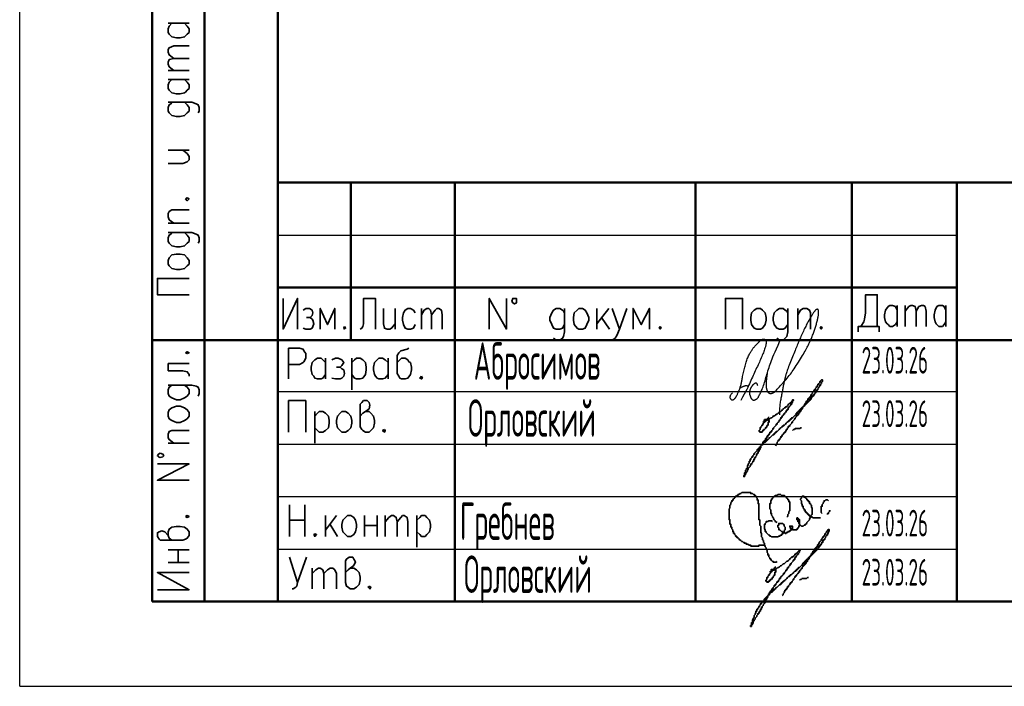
# Model space of a CAD drawing. Header units: millimetres. Extents: x -2 to 1280, y -3 to 601.
# Tile 2 of 9: x -2 to 90, y 304 to 366. Entities that reach past the tile are written whole.
import ezdxf

# ---------------------------------------------------------------- set-up
doc = ezdxf.new("R2010")
doc.units = ezdxf.units.MM
doc.layers.add('Основная', color=1, linetype='Continuous', lineweight=50)
doc.styles.add('simplex.shx', font='simplex.shx', dxfattribs={"width": 0.9, "height": 2})

# ---------------------------------------------------------------- blocks, each defined once
blk = doc.blocks.new('абросимов')
at = {"color": 162, "lineweight": 25}
for points in [[(-760.731, -527.911), (-760.766, -528.141), (-760.793, -528.326), (-760.813, -528.472), (-760.827, -528.586), (-760.836, -528.673), (-760.841, -528.74), (-760.844, -528.794), (-760.845, -528.842), (-760.845, -528.887), (-760.845, -528.933), (-760.844, -528.977), (-760.843, -529.021), (-760.84, -529.064), (-760.838, -529.105), (-760.835, -529.146), (-760.83, -529.184), (-760.826, -529.222), (-760.82, -529.257), (-760.814, -529.292), (-760.807, -529.325), (-760.799, -529.357), (-760.791, -529.388), (-760.781, -529.418), (-760.771, -529.448), (-760.76, -529.477), (-760.748, -529.505), (-760.736, -529.532), (-760.722, -529.558), (-760.709, -529.584), (-760.694, -529.607), (-760.679, -529.63), (-760.664, -529.65), (-760.648, -529.669), (-760.631, -529.686), (-760.615, -529.702), (-760.598, -529.715), (-760.58, -529.727), (-760.563, -529.738), (-760.545, -529.747), (-760.527, -529.755), (-760.509, -529.761), (-760.491, -529.766), (-760.472, -529.769), (-760.453, -529.772), (-760.433, -529.772), (-760.411, -529.772), (-760.389, -529.77), (-760.365, -529.767), (-760.34, -529.763), (-760.314, -529.757), (-760.286, -529.751), (-760.258, -529.742), (-760.23, -529.733), (-760.202, -529.722), (-760.175, -529.71), (-760.148, -529.697), (-760.122, -529.682), (-760.095, -529.664), (-760.064, -529.641), (-760.029, -529.61), (-759.986, -529.57), (-759.934, -529.518), (-759.87, -529.453), (-759.793, -529.373), (-759.701, -529.276), (-759.596, -529.165), (-759.482, -529.042), (-759.361, -528.91), (-759.237, -528.773), (-759.112, -528.633), (-758.99, -528.493), (-758.873, -528.355), (-758.764, -528.223), (-758.662, -528.096), (-758.566, -527.97), (-758.473, -527.845), (-758.383, -527.72), (-758.294, -527.591), (-758.204, -527.458), (-758.112, -527.318), (-758.016, -527.171), (-757.917, -527.018), (-757.817, -526.861), (-757.717, -526.702), (-757.618, -526.543), (-757.522, -526.385), (-757.43, -526.232), (-757.342, -526.084), (-757.261, -525.944), (-757.186, -525.811), (-757.116, -525.685), (-757.051, -525.564), (-756.99, -525.448), (-756.933, -525.336), (-756.879, -525.228), (-756.827, -525.123), (-756.778, -525.02), (-756.731, -524.918), (-756.685, -524.819), (-756.641, -524.72), (-756.599, -524.623), (-756.558, -524.526), (-756.519, -524.43), (-756.481, -524.334), (-756.444, -524.238), (-756.409, -524.142), (-756.374, -524.047), (-756.34, -523.951), (-756.307, -523.856), (-756.276, -523.76), (-756.245, -523.665), (-756.214, -523.57), (-756.185, -523.476), (-756.156, -523.382), (-756.129, -523.289), (-756.103, -523.197), (-756.078, -523.106), (-756.055, -523.018), (-756.033, -522.931), (-756.013, -522.846), (-755.996, -522.764), (-755.98, -522.684), (-755.966, -522.608), (-755.954, -522.535), (-755.945, -522.466), (-755.937, -522.4), (-755.93, -522.339), (-755.926, -522.283), (-755.923, -522.232), (-755.922, -522.185), (-755.923, -522.144), (-755.924, -522.106), (-755.927, -522.073), (-755.93, -522.044), (-755.934, -522.018), (-755.938, -521.997), (-755.943, -521.979), (-755.948, -521.964), (-755.954, -521.952), (-755.959, -521.942), (-755.965, -521.934), (-755.971, -521.928), (-755.977, -521.923), (-755.983, -521.919), (-755.989, -521.916), (-755.996, -521.913), (-756.003, -521.91), (-756.009, -521.908), (-756.016, -521.906), (-756.023, -521.904), (-756.031, -521.903), (-756.038, -521.902), (-756.046, -521.901), (-756.054, -521.901), (-756.062, -521.901), (-756.07, -521.902), (-756.079, -521.903), (-756.087, -521.904), (-756.096, -521.906), (-756.105, -521.908), (-756.114, -521.911), (-756.123, -521.914), (-756.132, -521.917), (-756.141, -521.922), (-756.15, -521.926), (-756.16, -521.932), (-756.169, -521.938), (-756.178, -521.945), (-756.187, -521.952), (-756.197, -521.961), (-756.207, -521.971), (-756.218, -521.984), (-756.231, -521.999), (-756.246, -522.017), (-756.262, -522.039), (-756.281, -522.066), (-756.303, -522.096), (-756.327, -522.132), (-756.354, -522.171), (-756.383, -522.214), (-756.415, -522.26), (-756.447, -522.31), (-756.482, -522.363), (-756.518, -522.419), (-756.555, -522.477), (-756.593, -522.537), (-756.632, -522.6), (-756.673, -522.666), (-756.714, -522.735), (-756.756, -522.806), (-756.799, -522.881), (-756.843, -522.958), (-756.888, -523.038), (-756.933, -523.122), (-756.98, -523.21), (-757.028, -523.301), (-757.077, -523.396), (-757.127, -523.496), (-757.18, -523.601), (-757.234, -523.71), (-757.289, -523.825), (-757.346, -523.943), (-757.404, -524.065), (-757.462, -524.188), (-757.519, -524.312), (-757.575, -524.436), (-757.63, -524.558), (-757.682, -524.678), (-757.731, -524.795), (-757.779, -524.91), (-757.825, -525.023), (-757.871, -525.137), (-757.918, -525.253), (-757.965, -525.372), (-758.015, -525.496), (-758.069, -525.625), (-758.125, -525.762), (-758.185, -525.904), (-758.247, -526.051), (-758.31, -526.202), (-758.375, -526.356), (-758.438, -526.51), (-758.501, -526.665), (-758.562, -526.818), (-758.62, -526.969), (-758.675, -527.117), (-758.727, -527.259), (-758.775, -527.395), (-758.819, -527.522), (-758.859, -527.641), (-758.895, -527.749), (-758.927, -527.844), (-758.953, -527.927), (-758.975, -527.999), (-758.994, -528.063), (-759.011, -528.121), (-759.026, -528.178), (-759.04, -528.234), (-759.054, -528.294), (-759.069, -528.36), (-759.086, -528.433), (-759.103, -528.514), (-759.122, -528.601), (-759.142, -528.692), (-759.162, -528.787), (-759.183, -528.883), (-759.203, -528.979), (-759.223, -529.074), (-759.242, -529.167), (-759.26, -529.258), (-759.279, -529.348), (-759.297, -529.439), (-759.315, -529.529), (-759.333, -529.621), (-759.351, -529.715), (-759.37, -529.812), (-759.389, -529.912), (-759.409, -530.016), (-759.429, -530.121), (-759.449, -530.228), (-759.469, -530.337), (-759.488, -530.445), (-759.506, -530.554), (-759.523, -530.661), (-759.538, -530.768), (-759.552, -530.876), (-759.565, -530.991), (-759.575, -531.115), (-759.584, -531.252), (-759.59, -531.406), (-759.594, -531.581), (-759.595, -531.781)], [(-763.986, -529.708), (-764.049, -529.782), (-764.1, -529.844), (-764.138, -529.895), (-764.166, -529.937), (-764.187, -529.972), (-764.2, -530), (-764.209, -530.024), (-764.215, -530.045), (-764.22, -530.065), (-764.223, -530.084), (-764.225, -530.101), (-764.226, -530.118), (-764.226, -530.134), (-764.225, -530.149), (-764.223, -530.164), (-764.22, -530.178), (-764.216, -530.192), (-764.211, -530.206), (-764.206, -530.22), (-764.199, -530.234), (-764.192, -530.247), (-764.184, -530.26), (-764.174, -530.273), (-764.164, -530.286), (-764.152, -530.299), (-764.14, -530.311), (-764.126, -530.323), (-764.112, -530.333), (-764.098, -530.344), (-764.083, -530.353), (-764.067, -530.361), (-764.051, -530.367), (-764.035, -530.372), (-764.018, -530.376), (-764.002, -530.378), (-763.985, -530.378), (-763.967, -530.376), (-763.949, -530.372), (-763.931, -530.366), (-763.911, -530.358), (-763.892, -530.348), (-763.872, -530.335), (-763.851, -530.321), (-763.83, -530.305), (-763.81, -530.287), (-763.789, -530.268), (-763.769, -530.248), (-763.749, -530.228), (-763.73, -530.206), (-763.711, -530.184), (-763.693, -530.16), (-763.674, -530.133), (-763.656, -530.105), (-763.637, -530.074), (-763.617, -530.039), (-763.596, -530), (-763.575, -529.958), (-763.552, -529.911), (-763.528, -529.86), (-763.504, -529.806), (-763.478, -529.748), (-763.451, -529.686), (-763.424, -529.621), (-763.396, -529.553), (-763.367, -529.481), (-763.337, -529.407), (-763.308, -529.331), (-763.279, -529.253), (-763.252, -529.175), (-763.225, -529.096), (-763.201, -529.018), (-763.18, -528.94), (-763.161, -528.864), (-763.144, -528.788), (-763.129, -528.712), (-763.115, -528.633), (-763.101, -528.551), (-763.086, -528.465), (-763.071, -528.374), (-763.053, -528.277), (-763.034, -528.172), (-763.012, -528.06), (-762.987, -527.944), (-762.961, -527.824), (-762.933, -527.701), (-762.904, -527.577), (-762.873, -527.452), (-762.842, -527.329), (-762.809, -527.208), (-762.776, -527.089), (-762.742, -526.973), (-762.706, -526.861), (-762.67, -526.751), (-762.633, -526.645), (-762.595, -526.543), (-762.556, -526.445), (-762.516, -526.35), (-762.475, -526.261), (-762.433, -526.175), (-762.391, -526.093), (-762.35, -526.016), (-762.308, -525.942), (-762.267, -525.872), (-762.227, -525.807), (-762.187, -525.745), (-762.149, -525.687), (-762.111, -525.632), (-762.074, -525.581), (-762.038, -525.532), (-762.002, -525.486), (-761.967, -525.442), (-761.933, -525.4), (-761.898, -525.36), (-761.864, -525.321), (-761.831, -525.284), (-761.798, -525.248), (-761.765, -525.213), (-761.733, -525.179), (-761.701, -525.147), (-761.67, -525.115), (-761.64, -525.084), (-761.61, -525.054), (-761.581, -525.025), (-761.552, -524.996), (-761.524, -524.969), (-761.497, -524.943), (-761.471, -524.918), (-761.446, -524.894), (-761.422, -524.872), (-761.398, -524.851), (-761.375, -524.831), (-761.352, -524.812), (-761.33, -524.795), (-761.308, -524.779), (-761.286, -524.764), (-761.265, -524.751), (-761.243, -524.738), (-761.221, -524.727), (-761.199, -524.717), (-761.177, -524.708), (-761.156, -524.701), (-761.135, -524.694), (-761.115, -524.69), (-761.096, -524.686), (-761.077, -524.684), (-761.059, -524.683), (-761.043, -524.683), (-761.026, -524.684), (-761.011, -524.686), (-760.996, -524.689), (-760.982, -524.694), (-760.968, -524.699), (-760.954, -524.704), (-760.941, -524.711), (-760.929, -524.718), (-760.918, -524.726), (-760.907, -524.735), (-760.897, -524.744), (-760.887, -524.755), (-760.879, -524.766), (-760.872, -524.779), (-760.866, -524.792), (-760.86, -524.806), (-760.856, -524.822), (-760.852, -524.838), (-760.848, -524.856), (-760.845, -524.875), (-760.843, -524.896), (-760.841, -524.918), (-760.839, -524.941), (-760.838, -524.967), (-760.837, -524.993), (-760.837, -525.022), (-760.838, -525.052), (-760.84, -525.084), (-760.843, -525.118), (-760.847, -525.154), (-760.853, -525.193), (-760.861, -525.236), (-760.872, -525.285), (-760.885, -525.339), (-760.902, -525.401), (-760.923, -525.471), (-760.949, -525.551), (-760.979, -525.64), (-761.014, -525.739), (-761.053, -525.846), (-761.095, -525.96), (-761.141, -526.079), (-761.19, -526.202), (-761.242, -526.328), (-761.296, -526.456), (-761.352, -526.585), (-761.41, -526.714), (-761.469, -526.845), (-761.53, -526.976), (-761.592, -527.109), (-761.656, -527.244), (-761.72, -527.382), (-761.785, -527.521), (-761.852, -527.663), (-761.918, -527.808), (-761.986, -527.955), (-762.054, -528.104), (-762.122, -528.255), (-762.191, -528.408), (-762.26, -528.562), (-762.33, -528.718), (-762.401, -528.876), (-762.475, -529.04), (-762.557, -529.215), (-762.651, -529.406), (-762.759, -529.618), (-762.885, -529.855), (-763.034, -530.124), (-763.208, -530.427)], [(-761.614, -529.045), (-761.63, -528.99), (-761.645, -528.945), (-761.659, -528.91), (-761.673, -528.883), (-761.686, -528.863), (-761.698, -528.848), (-761.71, -528.838), (-761.721, -528.83), (-761.732, -528.824), (-761.742, -528.82), (-761.752, -528.816), (-761.763, -528.814), (-761.773, -528.812), (-761.784, -528.812), (-761.795, -528.812), (-761.806, -528.814), (-761.818, -528.815), (-761.83, -528.818), (-761.844, -528.821), (-761.858, -528.825), (-761.873, -528.831), (-761.889, -528.838), (-761.907, -528.847), (-761.925, -528.857), (-761.945, -528.869), (-761.965, -528.883), (-761.987, -528.898), (-762.009, -528.915), (-762.031, -528.933), (-762.053, -528.952), (-762.074, -528.972), (-762.095, -528.993), (-762.115, -529.015), (-762.134, -529.037), (-762.152, -529.06), (-762.17, -529.084), (-762.186, -529.108), (-762.202, -529.132), (-762.217, -529.157), (-762.231, -529.182), (-762.245, -529.207), (-762.258, -529.233), (-762.27, -529.258), (-762.282, -529.284), (-762.294, -529.311), (-762.305, -529.337), (-762.315, -529.364), (-762.326, -529.391), (-762.336, -529.419), (-762.346, -529.447), (-762.355, -529.475), (-762.364, -529.503), (-762.372, -529.531), (-762.379, -529.559), (-762.385, -529.586), (-762.39, -529.613), (-762.394, -529.64), (-762.397, -529.666), (-762.399, -529.693), (-762.399, -529.718), (-762.399, -529.744), (-762.397, -529.77), (-762.394, -529.796), (-762.389, -529.822), (-762.383, -529.848), (-762.376, -529.874), (-762.369, -529.901), (-762.36, -529.927), (-762.351, -529.954), (-762.342, -529.98), (-762.332, -530.006), (-762.322, -530.032), (-762.312, -530.058), (-762.303, -530.084), (-762.293, -530.109), (-762.283, -530.133), (-762.273, -530.156), (-762.263, -530.178), (-762.253, -530.198), (-762.243, -530.217), (-762.232, -530.234), (-762.221, -530.25), (-762.209, -530.265), (-762.197, -530.278), (-762.185, -530.291), (-762.173, -530.302), (-762.161, -530.314), (-762.148, -530.325), (-762.136, -530.336), (-762.123, -530.347), (-762.11, -530.358), (-762.097, -530.367), (-762.083, -530.376), (-762.069, -530.384), (-762.055, -530.391), (-762.04, -530.396), (-762.025, -530.399), (-762.009, -530.401), (-761.993, -530.4), (-761.975, -530.398), (-761.956, -530.394), (-761.935, -530.388), (-761.912, -530.381), (-761.888, -530.371), (-761.861, -530.359), (-761.833, -530.346), (-761.804, -530.331), (-761.775, -530.316), (-761.746, -530.299), (-761.719, -530.283), (-761.693, -530.266), (-761.669, -530.249), (-761.649, -530.233), (-761.631, -530.216), (-761.613, -530.197), (-761.596, -530.174), (-761.578, -530.146), (-761.558, -530.111), (-761.535, -530.069), (-761.508, -530.018), (-761.476, -529.956), (-761.44, -529.883), (-761.401, -529.802), (-761.358, -529.711), (-761.313, -529.613), (-761.267, -529.506), (-761.219, -529.392), (-761.172, -529.272), (-761.125, -529.146), (-761.078, -529.015), (-761.031, -528.878), (-760.985, -528.737), (-760.939, -528.593), (-760.893, -528.445), (-760.847, -528.294), (-760.801, -528.14), (-760.755, -527.985), (-760.709, -527.829), (-760.662, -527.67), (-760.613, -527.511), (-760.563, -527.351), (-760.511, -527.189), (-760.456, -527.028), (-760.399, -526.866), (-760.338, -526.702), (-760.27, -526.53), (-760.193, -526.34), (-760.102, -526.126), (-759.995, -525.877), (-759.868, -525.586), (-759.717, -525.245), (-759.54, -524.845)], [(-763.276, -529.255), (-763.222, -529.229), (-763.173, -529.206), (-763.131, -529.186), (-763.093, -529.168), (-763.06, -529.153), (-763.031, -529.139), (-763.005, -529.127), (-762.981, -529.116), (-762.958, -529.107), (-762.938, -529.098), (-762.918, -529.09), (-762.9, -529.082), (-762.883, -529.076), (-762.866, -529.07), (-762.85, -529.064), (-762.834, -529.059), (-762.818, -529.054), (-762.803, -529.05), (-762.787, -529.046), (-762.772, -529.043), (-762.756, -529.04), (-762.74, -529.038), (-762.724, -529.036), (-762.708, -529.035), (-762.692, -529.035), (-762.674, -529.037), (-762.654, -529.039), (-762.632, -529.044), (-762.606, -529.052), (-762.576, -529.062), (-762.54, -529.076), (-762.498, -529.094)]]:
    blk.add_lwpolyline(points, dxfattribs=at)
blk = doc.blocks.new('гребнев')
at = {"color": 7, "lineweight": 35, "flags": 128}
for points in [[(980.671, 131.227), (980.587, 131.142), (980.502, 131.142), (980.417, 131.142), (980.333, 131.142), (980.333, 131.227), (980.248, 131.227), (980.163, 131.312), (980.079, 131.396), (980.079, 131.481), (979.994, 131.481), (979.994, 131.566), (979.909, 131.65), (979.909, 131.735), (979.909, 131.82), (979.825, 131.82), (979.825, 131.904), (979.825, 131.989), (979.74, 132.074), (979.74, 132.158), (979.74, 132.243), (979.655, 132.328), (979.655, 132.412), (979.655, 132.497), (979.571, 132.582), (979.571, 132.666), (979.486, 132.751), (979.486, 132.836), (979.486, 132.92), (979.401, 133.005), (979.401, 133.09), (979.401, 133.174), (979.317, 133.259), (979.317, 133.344), (979.317, 133.428), (979.232, 133.513), (979.232, 133.598), (979.232, 133.682), (979.232, 133.767), (979.232, 133.852), (979.147, 133.936), (979.147, 134.021), (979.147, 134.106), (979.147, 134.19), (979.147, 134.275), (979.147, 134.36), (979.147, 134.444), (979.147, 134.529), (979.063, 134.614), (979.063, 134.698), (979.063, 134.783), (979.063, 134.868), (979.063, 134.952), (979.063, 135.037), (979.063, 135.122), (978.978, 135.122), (978.978, 135.206), (978.978, 135.291), (978.978, 135.376), (978.978, 135.46), (978.978, 135.545), (978.978, 135.63), (978.978, 135.714), (978.978, 135.799), (978.978, 135.884), (978.978, 135.968), (978.978, 136.053), (978.978, 136.138), (978.978, 136.222), (978.978, 136.307), (978.978, 136.392), (978.978, 136.476), (978.978, 136.561), (978.978, 136.646), (978.893, 136.646), (978.893, 136.73), (978.893, 136.815), (978.893, 136.9), (978.893, 136.984), (978.809, 136.984), (978.809, 137.069), (978.809, 137.154), (978.724, 137.238), (978.724, 137.323), (978.639, 137.323), (978.639, 137.408), (978.555, 137.408), (978.555, 137.492), (978.47, 137.492), (978.385, 137.577), (978.301, 137.577), (978.216, 137.577), (978.216, 137.662), (978.131, 137.662), (978.047, 137.662), (977.962, 137.662), (977.877, 137.662), (977.793, 137.662), (977.708, 137.662), (977.623, 137.662), (977.539, 137.662), (977.454, 137.662), (977.369, 137.662), (977.285, 137.577), (977.2, 137.577), (977.115, 137.492), (977.031, 137.492), (977.031, 137.408), (976.946, 137.408), (976.861, 137.323), (976.777, 137.323), (976.777, 137.238), (976.692, 137.154), (976.607, 137.069), (976.523, 136.984), (976.523, 136.9), (976.438, 136.9), (976.438, 136.815), (976.353, 136.73), (976.353, 136.646), (976.353, 136.561), (976.269, 136.476), (976.269, 136.392), (976.269, 136.307), (976.269, 136.222), (976.184, 136.138), (976.184, 136.053), (976.184, 135.968), (976.184, 135.884), (976.184, 135.799), (976.184, 135.714), (976.184, 135.63), (976.184, 135.545), (976.184, 135.46), (976.184, 135.376), (976.184, 135.291), (976.184, 135.206), (976.184, 135.122), (976.269, 135.122), (976.269, 135.037), (976.269, 134.952), (976.269, 134.868), (976.269, 134.783), (976.269, 134.698), (976.353, 134.698), (976.353, 134.614), (976.353, 134.529), (976.353, 134.444), (976.438, 134.444), (976.438, 134.36)], [(981.603, 135.376), (981.687, 135.46), (981.687, 135.63), (981.772, 135.714), (981.772, 135.799), (981.772, 135.884), (981.857, 135.968), (981.857, 136.053), (981.857, 136.138), (981.857, 136.222), (981.857, 136.307), (981.857, 136.392), (981.857, 136.476), (981.857, 136.561), (981.857, 136.646), (981.857, 136.73), (981.857, 136.815), (981.772, 136.815), (981.772, 136.9), (981.772, 136.984), (981.687, 136.984), (981.687, 137.069), (981.603, 137.154), (981.518, 137.238), (981.433, 137.323), (981.349, 137.323), (981.349, 137.408), (981.264, 137.408), (981.179, 137.408), (981.095, 137.408), (981.01, 137.492), (980.925, 137.492), (980.841, 137.492), (980.756, 137.492), (980.671, 137.408), (980.587, 137.408), (980.502, 137.408), (980.502, 137.323), (980.417, 137.323), (980.333, 137.238), (980.248, 137.154), (980.248, 137.069), (980.163, 137.069), (980.163, 136.984), (980.079, 136.9), (980.079, 136.815), (980.079, 136.73), (980.079, 136.646), (979.994, 136.646), (979.994, 136.561), (979.994, 136.476), (979.994, 136.392), (979.994, 136.307), (979.994, 136.222), (979.994, 136.138), (980.079, 136.053), (980.079, 135.968), (980.079, 135.884), (980.079, 135.799), (980.079, 135.714), (980.163, 135.714), (980.163, 135.63), (980.163, 135.545), (980.248, 135.46), (980.248, 135.376), (980.333, 135.291), (980.333, 135.206), (980.417, 135.122), (980.502, 135.037), (980.502, 134.952), (980.671, 134.868)], [(983.889, 135.63), (983.973, 135.63), (983.973, 135.714), (983.973, 135.799), (983.973, 135.884), (983.973, 135.968), (983.973, 136.053), (983.973, 136.138), (983.973, 136.222), (983.889, 136.307), (983.889, 136.392), (983.889, 136.476), (983.804, 136.561), (983.804, 136.646), (983.719, 136.646), (983.719, 136.73), (983.719, 136.815), (983.635, 136.815), (983.635, 136.9), (983.55, 136.9), (983.55, 136.984), (983.465, 136.984), (983.465, 137.069), (983.381, 137.154), (983.296, 137.238), (983.211, 137.238), (983.211, 137.323), (983.127, 137.323), (983.042, 137.323), (982.957, 137.238), (982.957, 137.154), (982.873, 137.069), (982.873, 136.984), (982.957, 136.9), (982.957, 136.815), (982.957, 136.73), (982.957, 136.646), (983.042, 136.561), (983.042, 136.476), (983.042, 136.392), (983.127, 136.392), (983.127, 136.307), (983.127, 136.222), (983.211, 136.138), (983.211, 136.053), (983.296, 136.053), (983.296, 135.968), (983.296, 135.884), (983.381, 135.884), (983.381, 135.799), (983.465, 135.799), (983.465, 135.714), (983.55, 135.714), (983.55, 135.63), (983.635, 135.63), (983.635, 135.545), (983.719, 135.545), (983.719, 135.46), (983.804, 135.46), (983.889, 135.46), (983.889, 135.376), (983.973, 135.376), (984.058, 135.291), (984.143, 135.291), (984.227, 135.291), (984.312, 135.291), (984.397, 135.291), (984.481, 135.291), (984.566, 135.291), (984.735, 135.291)], [(985.497, 136.9), (985.413, 136.984), (985.328, 136.984), (985.243, 136.984), (985.159, 136.9), (985.074, 136.9), (985.074, 136.815), (984.989, 136.73), (984.989, 136.646), (984.905, 136.561), (984.905, 136.476), (984.905, 136.392), (984.82, 136.392), (984.82, 136.307), (984.82, 136.222), (984.82, 136.138), (984.82, 136.053), (984.82, 135.968), (984.82, 135.799), (984.905, 135.714)], [(980.248, 134.952), (980.163, 135.037), (979.994, 135.037), (979.909, 135.037), (979.825, 134.952), (979.74, 134.952), (979.655, 134.952), (979.655, 134.868), (979.571, 134.783), (979.571, 134.698), (979.486, 134.698), (979.486, 134.614), (979.486, 134.529), (979.486, 134.444), (979.486, 134.36), (979.486, 134.275), (979.571, 134.19), (979.571, 134.106), (979.571, 134.021), (979.655, 134.021), (979.655, 133.936), (979.74, 133.852), (979.825, 133.767), (979.909, 133.682), (979.994, 133.682), (979.994, 133.598), (980.079, 133.598), (980.163, 133.513), (980.248, 133.513), (980.333, 133.513), (980.417, 133.513), (980.502, 133.513), (980.587, 133.513), (980.671, 133.513), (980.756, 133.513), (980.841, 133.598), (980.925, 133.598), (981.01, 133.682), (981.095, 133.682), (981.095, 133.767), (981.179, 133.767), (981.179, 133.852), (981.264, 133.852), (981.264, 133.936), (981.349, 133.936), (981.349, 134.021), (981.349, 134.106), (981.433, 134.19), (981.433, 134.275), (981.433, 134.36), (981.433, 134.444), (981.349, 134.529), (981.349, 134.614), (981.264, 134.698), (981.179, 134.783), (981.095, 134.783), (981.01, 134.783), (980.925, 134.783), (980.841, 134.783), (980.841, 134.698), (980.841, 134.614), (980.756, 134.614), (980.756, 134.529), (980.756, 134.444), (980.841, 134.36), (980.841, 134.275), (980.841, 134.19), (980.925, 134.19), (981.01, 134.106), (981.095, 134.021), (981.179, 134.021), (981.179, 133.936), (981.264, 133.936), (981.349, 133.936), (981.433, 133.852), (981.518, 133.852), (981.518, 133.936), (981.603, 133.936), (981.687, 133.936), (981.687, 134.021), (981.772, 134.021), (981.857, 134.021), (981.857, 134.106), (981.941, 134.106), (982.026, 134.19), (982.111, 134.275), (982.111, 134.36), (982.111, 134.444), (982.111, 134.529), (982.026, 134.529), (981.941, 134.529), (981.857, 134.529), (981.857, 134.444), (981.941, 134.444), (981.941, 134.36), (981.941, 134.275), (982.026, 134.275), (982.111, 134.275), (982.111, 134.19), (982.195, 134.19), (982.28, 134.19), (982.365, 134.19), (982.449, 134.19), (982.534, 134.19), (982.534, 134.275), (982.619, 134.275), (982.619, 134.36), (982.703, 134.444), (982.703, 134.529), (982.788, 134.529), (982.788, 134.614), (982.788, 134.698), (982.788, 134.783), (982.788, 134.868), (982.788, 134.952), (982.788, 135.037), (982.788, 135.122), (982.703, 135.122), (982.703, 135.206), (982.619, 135.206), (982.619, 135.291), (982.534, 135.291), (982.534, 135.206), (982.534, 135.122), (982.619, 135.122), (982.619, 135.037), (982.619, 134.952), (982.703, 134.868), (982.703, 134.783), (982.788, 134.698), (982.788, 134.614), (982.873, 134.614), (982.957, 134.529), (983.042, 134.529), (983.127, 134.529), (983.211, 134.614), (983.296, 134.614), (983.296, 134.698), (983.381, 134.698), (983.465, 134.783), (983.465, 134.868), (983.55, 134.952), (983.635, 135.037), (983.719, 135.122), (983.719, 135.206), (983.804, 135.376), (983.804, 135.46), (983.889, 135.545), (983.889, 135.63)], [(985.413, 135.63), (985.413, 135.714), (985.497, 135.714), (985.497, 135.799), (985.582, 135.884), (985.582, 135.968), (985.667, 135.968)], [(976.438, 134.36), (976.438, 134.275), (976.523, 134.19), (976.523, 134.106), (976.523, 134.021), (976.607, 134.021), (976.607, 133.936), (976.607, 133.852), (976.692, 133.852), (976.692, 133.767), (976.777, 133.682), (976.777, 133.598), (976.861, 133.598), (976.861, 133.513), (976.946, 133.513), (976.946, 133.428), (977.031, 133.428), (977.115, 133.344), (977.115, 133.259), (977.2, 133.259), (977.285, 133.174), (977.369, 133.09), (977.454, 133.09), (977.539, 133.005), (977.623, 133.005), (977.623, 132.92), (977.708, 132.92), (977.793, 132.92), (977.793, 132.836), (977.877, 132.836), (977.962, 132.836), (978.047, 132.751), (978.131, 132.751), (978.216, 132.751), (978.216, 132.666), (978.301, 132.666), (978.385, 132.666), (978.47, 132.666), (978.555, 132.666), (978.639, 132.666), (978.724, 132.666), (978.809, 132.666), (978.893, 132.666), (978.978, 132.666), (978.978, 132.751), (979.063, 132.751), (979.147, 132.751), (979.232, 132.751), (979.317, 132.751), (979.401, 132.751), (979.486, 132.751)]]:
    blk.add_lwpolyline(points, dxfattribs=at)
blk = doc.blocks.new('Орловский')
at = {"color": 7, "lineweight": 35, "flags": 128}
for points in [[(979.147, 126.57), (979.147, 126.655), (979.232, 126.74), (979.232, 126.824), (979.232, 126.909), (979.317, 126.909), (979.317, 126.994), (979.317, 127.078), (979.401, 127.078), (979.401, 127.163), (979.486, 127.248), (979.486, 127.332), (979.571, 127.332), (979.571, 127.417), (979.655, 127.502), (979.655, 127.586), (979.74, 127.586), (979.74, 127.671), (979.825, 127.756), (979.909, 127.84), (979.994, 127.925), (979.994, 128.01), (980.079, 128.01), (980.079, 128.094), (980.163, 128.094), (980.163, 128.179), (980.248, 128.264), (980.333, 128.348), (980.417, 128.433), (980.502, 128.433), (980.502, 128.518), (980.587, 128.602), (980.671, 128.687), (980.756, 128.687), (980.756, 128.772), (980.841, 128.772), (980.841, 128.856), (980.925, 128.856), (980.925, 128.941), (981.01, 128.941), (981.095, 129.026), (981.095, 129.11), (981.179, 129.11), (981.264, 129.195), (981.349, 129.28), (981.433, 129.364), (981.518, 129.364), (981.518, 129.449), (981.603, 129.449), (981.603, 129.534), (981.687, 129.534), (981.687, 129.618), (981.772, 129.618), (981.772, 129.703), (981.857, 129.703), (981.941, 129.788), (982.026, 129.872), (982.111, 129.957), (982.195, 130.042), (982.28, 130.126), (982.365, 130.126), (982.365, 130.211), (982.449, 130.211), (982.449, 130.296), (982.534, 130.296), (982.619, 130.38), (982.703, 130.465), (982.788, 130.55), (982.873, 130.634), (982.957, 130.634), (982.957, 130.719), (983.042, 130.719), (983.042, 130.804), (983.127, 130.804), (983.127, 130.888), (983.211, 130.888), (983.211, 130.973), (983.296, 130.973), (983.381, 131.058), (983.465, 131.142), (983.55, 131.227), (983.635, 131.312), (983.635, 131.396), (983.719, 131.396), (983.719, 131.481), (983.804, 131.481), (983.804, 131.566), (983.889, 131.566), (983.889, 131.65), (983.973, 131.65), (983.973, 131.735), (984.058, 131.735), (984.058, 131.82), (984.143, 131.82), (984.143, 131.904), (984.227, 131.904), (984.227, 131.989), (984.312, 131.989), (984.312, 132.074), (984.397, 132.074), (984.397, 132.158), (984.481, 132.158), (984.481, 132.243), (984.566, 132.243), (984.566, 132.328), (984.651, 132.328), (984.651, 132.412), (984.735, 132.412), (984.735, 132.497), (984.82, 132.497), (984.82, 132.582), (984.905, 132.582), (984.905, 132.666), (984.989, 132.666), (984.989, 132.751), (985.074, 132.836), (985.159, 132.92), (985.159, 133.005), (985.243, 133.005), (985.243, 133.09), (985.328, 133.09), (985.328, 133.174), (985.413, 133.259), (985.413, 133.344), (985.497, 133.344), (985.497, 133.428), (985.497, 133.513), (985.582, 133.513), (985.582, 133.598), (985.667, 133.598), (985.667, 133.682), (985.751, 133.767), (985.751, 133.852), (985.836, 133.936), (985.836, 134.021), (985.921, 134.021), (985.921, 134.106), (986.005, 134.19), (986.005, 134.275), (986.09, 134.36), (986.09, 134.444), (986.09, 134.529), (986.005, 134.529), (985.921, 134.444), (985.921, 134.36), (985.836, 134.36), (985.836, 134.275), (985.751, 134.19), (985.751, 134.106), (985.667, 134.106), (985.667, 134.021), (985.582, 133.936), (985.582, 133.852), (985.497, 133.852), (985.497, 133.767), (985.413, 133.682), (985.413, 133.598), (985.328, 133.598), (985.328, 133.513), (985.243, 133.428), (985.159, 133.344), (985.159, 133.259)], [(985.159, 133.259), (985.074, 133.174), (985.074, 133.09), (984.989, 133.09), (984.989, 133.005), (984.989, 132.92), (984.905, 132.92), (984.905, 132.836), (984.82, 132.836), (984.82, 132.751), (984.735, 132.751), (984.735, 132.666), (984.651, 132.582), (984.651, 132.497), (984.566, 132.497), (984.566, 132.412), (984.481, 132.328), (984.481, 132.243), (984.397, 132.243), (984.397, 132.158), (984.312, 132.074), (984.312, 131.989), (984.227, 131.904), (984.227, 131.82), (984.143, 131.82), (984.143, 131.735), (984.058, 131.65), (984.058, 131.566), (983.973, 131.566), (983.973, 131.481), (983.889, 131.396), (983.889, 131.312), (983.804, 131.312), (983.804, 131.227), (983.719, 131.227), (983.719, 131.142), (983.635, 131.142), (983.635, 131.058), (983.55, 130.973), (983.55, 130.888), (983.465, 130.888), (983.465, 130.804), (983.381, 130.719), (983.296, 130.634), (983.296, 130.55), (983.211, 130.55), (983.211, 130.465), (983.127, 130.38), (983.042, 130.296), (983.042, 130.211), (982.957, 130.211), (982.957, 130.126), (982.873, 130.126), (982.873, 130.042), (982.788, 129.957), (982.788, 129.872), (982.703, 129.872), (982.703, 129.788), (982.619, 129.703), (982.619, 129.618), (982.534, 129.618), (982.534, 129.534), (982.449, 129.534), (982.449, 129.449), (982.365, 129.364), (982.28, 129.28), (982.28, 129.195), (982.195, 129.195), (982.195, 129.11), (982.111, 129.026), (982.111, 128.941), (982.026, 128.941), (982.026, 128.856), (981.941, 128.856), (981.941, 128.772), (981.857, 128.687), (981.857, 128.602), (981.772, 128.518), (981.772, 128.433), (981.687, 128.348)], [(980.502, 130.55), (980.671, 130.634), (980.756, 130.634), (980.841, 130.719), (980.925, 130.719), (981.01, 130.804), (981.095, 130.804), (981.095, 130.888), (981.179, 130.888), (981.264, 130.973), (981.349, 130.973), (981.433, 131.058), (981.518, 131.142), (981.603, 131.142), (981.687, 131.227), (981.772, 131.312), (981.857, 131.312), (981.941, 131.396), (982.026, 131.481), (982.111, 131.566), (982.195, 131.566), (982.28, 131.65), (982.365, 131.735), (982.449, 131.82), (982.534, 131.904), (982.619, 131.904), (982.619, 131.989), (982.703, 131.989), (982.788, 132.074), (982.873, 132.158), (982.873, 132.243), (982.957, 132.243), (983.042, 132.328), (983.127, 132.412), (983.211, 132.497), (983.296, 132.582), (983.296, 132.666), (983.381, 132.666), (983.381, 132.582), (983.296, 132.497), (983.296, 132.412), (983.211, 132.328), (983.211, 132.243), (983.127, 132.243), (983.127, 132.158), (983.042, 132.074), (982.957, 131.989), (982.957, 131.904), (982.873, 131.904), (982.873, 131.82), (982.873, 131.735), (982.788, 131.735), (982.788, 131.65), (982.703, 131.65), (982.703, 131.566), (982.619, 131.481), (982.534, 131.396), (982.534, 131.312), (982.449, 131.312), (982.449, 131.227), (982.365, 131.142), (982.28, 131.058), (982.28, 130.973), (982.195, 130.973), (982.195, 130.888), (982.111, 130.804), (982.111, 130.719), (982.026, 130.719), (982.026, 130.634), (981.941, 130.55), (981.857, 130.465), (981.857, 130.38), (981.772, 130.38), (981.772, 130.296), (981.687, 130.211), (981.603, 130.126), (981.518, 130.042), (981.518, 129.957), (981.433, 129.957), (981.433, 129.872), (981.349, 129.788), (981.349, 129.703), (981.264, 129.703), (981.264, 129.618), (981.179, 129.618), (981.179, 129.534), (981.095, 129.449), (981.095, 129.364), (981.01, 129.364), (981.01, 129.28), (980.925, 129.28), (980.925, 129.195), (980.841, 129.11), (980.841, 129.026), (980.756, 129.026), (980.756, 128.941), (980.671, 128.856), (980.671, 128.772), (980.587, 128.772), (980.587, 128.687), (980.502, 128.687), (980.502, 128.602), (980.502, 128.518), (980.417, 128.518), (980.417, 128.433), (980.333, 128.348), (980.333, 128.264), (980.333, 128.179), (980.248, 128.179), (980.248, 128.094), (980.248, 128.01), (980.163, 128.01), (980.163, 127.925), (980.163, 127.84), (980.079, 127.84), (980.079, 127.756), (980.079, 127.671), (979.994, 127.671), (979.994, 127.586), (979.909, 127.502), (979.909, 127.417), (979.825, 127.332), (979.825, 127.248), (979.74, 127.248), (979.74, 127.163), (979.74, 127.078), (979.655, 127.078), (979.655, 126.994), (979.655, 126.909), (979.571, 126.909), (979.571, 126.824), (979.486, 126.74), (979.486, 126.655), (979.401, 126.655), (979.401, 126.57), (979.317, 126.486), (979.317, 126.401), (979.232, 126.316), (979.147, 126.232), (979.147, 126.147), (979.063, 126.062), (979.063, 125.978), (978.978, 125.893), (978.978, 125.808), (978.893, 125.724), (978.893, 125.639), (978.809, 125.554), (978.809, 125.47), (978.724, 125.47), (978.724, 125.554), (978.809, 125.554), (978.809, 125.639), (978.809, 125.724), (978.809, 125.808), (978.893, 125.893), (978.893, 125.978), (978.893, 126.062), (978.978, 126.147), (978.978, 126.232), (979.063, 126.316), (979.063, 126.401), (979.063, 126.486), (979.147, 126.57)], [(981.095, 131.058), (981.01, 130.973), (980.925, 130.888), (980.841, 130.804), (980.756, 130.719), (980.671, 130.634), (980.671, 130.55), (980.587, 130.55), (980.587, 130.465), (980.502, 130.38), (980.502, 130.296), (980.417, 130.296), (980.417, 130.211), (980.333, 130.126), (980.333, 130.042), (980.248, 130.042), (980.248, 129.957), (980.248, 129.872), (980.163, 129.788), (980.163, 129.703), (980.248, 129.703), (980.248, 129.618), (980.333, 129.618), (980.417, 129.618), (980.417, 129.703), (980.502, 129.703), (980.502, 129.788), (980.587, 129.788), (980.587, 129.872), (980.671, 129.872), (980.756, 129.957), (980.756, 130.042), (980.841, 130.042), (980.841, 130.126), (980.925, 130.211), (980.925, 130.296), (981.01, 130.296), (981.01, 130.38), (981.01, 130.465), (981.01, 130.55), (981.095, 130.55), (981.095, 130.634), (981.095, 130.719), (981.01, 130.719), (981.01, 130.804), (980.925, 130.804), (980.841, 130.804), (980.756, 130.804), (980.671, 130.804), (980.671, 130.719), (980.587, 130.719)], [(983.296, 129.788), (983.381, 129.872), (983.465, 129.872), (983.55, 129.957), (983.635, 129.957), (983.719, 129.957), (983.804, 129.957), (983.889, 129.957), (983.973, 129.957), (984.058, 130.042), (984.143, 130.042)]]:
    blk.add_lwpolyline(points, dxfattribs=at)

msp = doc.modelspace()

# ---------------------------------------------------------------- linework, layer by layer
at = {"color": 7, "lineweight": 25}
msp.add_line((-1.789, 310.516), (-1.789, 601.182), dxfattribs=at)
for q in [(-1.789, 601.097), (418.211, 304.097)]:
    msp.add_line((-1.789, 304.097), q)
at = {"color": 7, "lineweight": 50, "flags": 128}
for points in [[(22.368, 578.135), (22.368, 592.783), (22.368, 312.028)], [(10.599, 312.028), (10.599, 453.929)], [(15.51, 312.028), (15.51, 453.929)], [(22.368, 351.229), (203.385, 351.229)], [(29.226, 336.497), (29.226, 351.229)], [(38.963, 312.028), (38.963, 351.229)], [(61.484, 312.028), (61.484, 351.229)], [(76.131, 312.028), (76.131, 351.229)], [(85.953, 351.229), (85.953, 312.028)], [(22.368, 341.407), (85.953, 341.407)], [(22.368, 336.497), (10.599, 336.497)], [(22.368, 336.497), (85.953, 336.497)], [(85.953, 336.497), (203.385, 336.497)], [(22.368, 312.028), (10.599, 312.028)], [(22.368, 312.028), (203.385, 312.028)]]:
    msp.add_lwpolyline(points, dxfattribs=at)
at = {"color": 7, "lineweight": 35, "flags": 128}
for points in [[(13.647, 366.13), (13.901, 365.876), (14.071, 365.622), (14.071, 365.283), (13.901, 365.114), (13.732, 364.945), (13.647, 364.86), (13.224, 364.775), (12.885, 364.775), (12.462, 364.86), (12.208, 365.114), (12.123, 365.283), (12.123, 365.622), (12.208, 365.876), (12.462, 366.13)], [(12.123, 366.13), (14.071, 366.13)], [(12.631, 362.828), (12.208, 363.167), (12.123, 363.421), (12.123, 363.675), (12.208, 363.844), (12.631, 364.013), (14.071, 364.013)], [(12.631, 361.727), (12.208, 362.066), (12.123, 362.32), (12.123, 362.489), (12.208, 362.743), (12.631, 362.828), (14.071, 362.828)], [(12.123, 361.727), (14.071, 361.727)], [(13.647, 360.881), (13.901, 360.627), (14.071, 360.373), (14.071, 360.034), (13.901, 359.865), (13.732, 359.695), (13.647, 359.611), (13.224, 359.526), (12.885, 359.526), (12.462, 359.611), (12.208, 359.865), (12.123, 360.034), (12.123, 360.373), (12.208, 360.627), (12.462, 360.881)], [(12.123, 360.881), (14.071, 360.881)], [(12.462, 358.764), (12.377, 358.595), (12.208, 358.51), (12.123, 358.256), (12.123, 357.917), (12.208, 357.748), (12.462, 357.494), (12.885, 357.409), (13.224, 357.409), (13.647, 357.494), (13.901, 357.748), (14.071, 357.917), (14.071, 358.256), (13.901, 358.51), (13.647, 358.764)], [(12.123, 358.764), (14.325, 358.764), (14.748, 358.595), (14.917, 358.51), (15.002, 358.256), (15.002, 357.917), (14.917, 357.748)], [(12.123, 353.007), (13.478, 353.007), (13.901, 353.176), (14.071, 353.345), (14.071, 353.684), (13.901, 353.938), (13.478, 354.277)], [(12.123, 354.277), (14.071, 354.277)], [(13.732, 349.705), (13.901, 349.535), (14.071, 349.705), (13.901, 349.789), (13.732, 349.705)], [(12.631, 347.419), (12.208, 347.757), (12.123, 348.011), (12.123, 348.35), (12.208, 348.519), (12.462, 348.689), (14.071, 348.689)], [(12.123, 347.419), (14.071, 347.419)], [(12.462, 346.572), (12.377, 346.403), (12.208, 346.318), (12.123, 346.064), (12.123, 345.725), (12.208, 345.556), (12.462, 345.302), (12.885, 345.217), (13.224, 345.217), (13.647, 345.302), (13.901, 345.556), (14.071, 345.725), (14.071, 346.064), (13.901, 346.318), (13.647, 346.572)], [(12.123, 346.572), (14.325, 346.572), (14.748, 346.403), (14.917, 346.318), (15.002, 346.064), (15.002, 345.725), (14.917, 345.556)], [(12.123, 343.609), (12.123, 343.947), (12.208, 344.201), (12.462, 344.455), (12.885, 344.54), (13.224, 344.54), (13.647, 344.455), (13.901, 344.201), (14.071, 343.947), (14.071, 343.609), (13.901, 343.439), (13.647, 343.185), (13.224, 343.101), (12.885, 343.101), (12.462, 343.185), (12.208, 343.439), (12.123, 343.609)], [(14.071, 340.73), (11.107, 340.73), (11.107, 342.254), (14.071, 342.254)], [(22.876, 340.391), (22.876, 337.513), (24.231, 340.391), (24.231, 337.513)], [(31.512, 337.513), (31.512, 340.391), (30.411, 340.391), (30.411, 338.021), (30.327, 337.767), (30.242, 337.597), (30.073, 337.513)], [(42.18, 337.513), (42.18, 340.391), (43.789, 337.513), (43.789, 340.391)], [(44.72, 340.137), (44.72, 340.391), (44.551, 340.391), (44.381, 340.391), (44.297, 340.137), (44.381, 339.968), (44.551, 339.883), (44.72, 339.968), (44.72, 340.137)], [(64.278, 337.513), (64.278, 340.391), (65.887, 340.391), (65.887, 337.513)], [(76.978, 337.767), (77.232, 338.19), (77.317, 338.444), (77.401, 339.037), (77.401, 340.73), (78.502, 340.73), (78.502, 337.767)], [(24.739, 339.291), (24.993, 339.46), (25.331, 339.46), (25.585, 339.291), (25.67, 339.037), (25.585, 338.783), (25.416, 338.613), (25.077, 338.613)], [(27.702, 337.513), (27.702, 339.46), (27.025, 337.936), (26.347, 339.46), (26.347, 337.513)], [(32.274, 339.46), (32.274, 338.021), (32.359, 337.597), (32.613, 337.513), (32.867, 337.513), (33.036, 337.597), (33.375, 338.021)], [(33.375, 339.46), (33.375, 337.513)], [(35.237, 339.037), (35.068, 339.291), (34.814, 339.46), (34.56, 339.46), (34.306, 339.291), (34.137, 339.037), (34.052, 338.613), (34.052, 338.359), (34.137, 337.936), (34.306, 337.597), (34.56, 337.513), (34.814, 337.513), (35.068, 337.597), (35.237, 337.936)], [(35.83, 339.46), (35.83, 337.513)], [(35.83, 338.867), (36.084, 339.291), (36.338, 339.46), (36.507, 339.46), (36.677, 339.291), (36.761, 338.867), (36.761, 337.513)], [(36.761, 338.867), (37.1, 339.291), (37.269, 339.46), (37.439, 339.46), (37.693, 339.291), (37.777, 338.867), (37.777, 337.513)], [(49.207, 339.037), (49.123, 339.206), (49.038, 339.291), (48.784, 339.46), (48.445, 339.46), (48.191, 339.291), (48.022, 339.037), (47.853, 338.613), (47.853, 338.359), (48.022, 337.936), (48.191, 337.597), (48.445, 337.513), (48.784, 337.513), (49.038, 337.597), (49.207, 337.936)], [(49.207, 339.46), (49.207, 337.259), (49.123, 336.835), (49.038, 336.666), (48.784, 336.497), (48.445, 336.497), (48.191, 336.666)], [(50.562, 339.46), (50.901, 339.46), (51.155, 339.291), (51.324, 339.037), (51.493, 338.613), (51.493, 338.359), (51.324, 337.936), (51.155, 337.597), (50.901, 337.513), (50.562, 337.513), (50.393, 337.597), (50.139, 337.936), (50.054, 338.359), (50.054, 338.613), (50.139, 339.037), (50.393, 339.291), (50.562, 339.46)], [(52.255, 339.46), (52.255, 337.513)], [(53.356, 339.46), (52.255, 338.021)], [(53.695, 339.46), (54.372, 337.513), (55.049, 339.46)], [(57.166, 337.513), (57.166, 339.46), (56.404, 337.936), (55.642, 339.46), (55.642, 337.513)], [(67.241, 339.46), (67.58, 339.46), (67.749, 339.291), (68.003, 339.037), (68.088, 338.613), (68.088, 338.359), (68.003, 337.936), (67.749, 337.597), (67.58, 337.513), (67.241, 337.513), (66.987, 337.597), (66.733, 337.936), (66.649, 338.359), (66.649, 338.613), (66.733, 339.037), (66.987, 339.291), (67.241, 339.46)], [(70.12, 339.037), (70.035, 339.206), (69.866, 339.291), (69.697, 339.46), (69.358, 339.46), (69.104, 339.291), (68.85, 339.037), (68.765, 338.613), (68.765, 338.359), (68.85, 337.936), (69.104, 337.597), (69.358, 337.513), (69.697, 337.513), (69.866, 337.597), (70.12, 337.936)], [(70.12, 339.46), (70.12, 337.259), (70.035, 336.835), (69.866, 336.666), (69.697, 336.497), (69.358, 336.497), (69.104, 336.666)], [(71.051, 339.46), (71.051, 337.513)], [(71.051, 338.867), (71.305, 339.291), (71.559, 339.46), (71.898, 339.46), (72.152, 339.291), (72.237, 339.037), (72.237, 337.513)], [(80.365, 338.19), (80.195, 337.936), (79.941, 337.767), (79.687, 337.767), (79.518, 337.936), (79.433, 338.021), (79.264, 338.19), (79.179, 338.613), (79.179, 338.867), (79.264, 339.291), (79.518, 339.629), (79.687, 339.714), (79.941, 339.714), (80.195, 339.629), (80.365, 339.291)], [(80.365, 339.714), (80.365, 337.767)], [(81.127, 339.714), (81.127, 337.767)], [(81.127, 339.206), (81.465, 339.629), (81.635, 339.714), (81.804, 339.714), (82.058, 339.629), (82.143, 339.206), (82.143, 337.767)], [(82.143, 339.206), (82.397, 339.629), (82.651, 339.714), (82.82, 339.714), (82.989, 339.629), (83.074, 339.206), (83.074, 337.767)], [(84.937, 338.19), (84.767, 337.936), (84.598, 337.767), (84.259, 337.767), (84.09, 337.936), (84.005, 338.021), (83.921, 338.19), (83.836, 338.613), (83.836, 338.867), (83.921, 339.291), (84.09, 339.629), (84.259, 339.714), (84.598, 339.714), (84.767, 339.629), (84.937, 339.291)], [(84.937, 339.714), (84.937, 337.767)], [(25.416, 338.613), (25.585, 338.444), (25.67, 338.359), (25.755, 338.021), (25.67, 337.767), (25.585, 337.597), (25.416, 337.513), (24.993, 337.513), (24.739, 337.597)], [(52.679, 338.613), (53.441, 337.513)], [(28.633, 337.767), (28.549, 337.597), (28.633, 337.513), (28.718, 337.597), (28.633, 337.767)], [(54.372, 337.513), (54.118, 336.92), (53.949, 336.666), (53.695, 336.497), (53.61, 336.497)], [(58.182, 337.767), (58.097, 337.597), (58.182, 337.513), (58.267, 337.597), (58.182, 337.767)], [(73.253, 337.767), (73.168, 337.597), (73.253, 337.513), (73.337, 337.597), (73.253, 337.767)], [(78.671, 337.259), (78.671, 337.767), (76.724, 337.767), (76.724, 337.259)], [(23.384, 332.856), (23.384, 335.735), (24.4, 335.735), (24.739, 335.65), (24.823, 335.481), (24.993, 335.227), (24.993, 334.803), (24.823, 334.465), (24.739, 334.38), (24.4, 334.211), (23.384, 334.211)], [(34.645, 335.735), (34.475, 335.65), (33.883, 335.481), (33.713, 335.311), (33.544, 335.057), (33.544, 333.364), (33.713, 333.11), (33.798, 332.941), (33.967, 332.856), (34.306, 332.856), (34.56, 332.941), (34.814, 333.279), (34.899, 333.703), (34.899, 333.957), (34.814, 334.38), (34.645, 334.465), (34.56, 334.634), (34.306, 334.803), (33.967, 334.803), (33.798, 334.634), (33.544, 334.38)], [(13.732, 335.311), (13.901, 335.227), (14.071, 335.311), (13.901, 335.396), (13.732, 335.311)], [(26.855, 333.279), (26.601, 332.941), (26.432, 332.856), (26.093, 332.856), (25.839, 332.941), (25.755, 333.11), (25.585, 333.279), (25.501, 333.703), (25.501, 333.957), (25.585, 334.38), (25.839, 334.634), (26.093, 334.803), (26.432, 334.803), (26.601, 334.634), (26.855, 334.38)], [(26.855, 334.803), (26.855, 332.856)], [(27.448, 334.634), (27.787, 334.803), (28.041, 334.803), (28.379, 334.634), (28.549, 334.38), (28.379, 334.126), (28.21, 333.957), (27.871, 333.957)], [(29.311, 334.803), (29.311, 331.84)], [(29.311, 334.38), (29.565, 334.634), (29.734, 334.803), (30.073, 334.803), (30.327, 334.634), (30.581, 334.38), (30.665, 333.957), (30.665, 333.703), (30.581, 333.279), (30.327, 332.941), (30.073, 332.856), (29.734, 332.856), (29.565, 332.941), (29.311, 333.279)], [(32.697, 333.279), (32.443, 332.941), (32.189, 332.856), (31.851, 332.856), (31.681, 332.941), (31.512, 333.11), (31.427, 333.279), (31.343, 333.703), (31.343, 333.957), (31.427, 334.38), (31.681, 334.634), (31.851, 334.803), (32.189, 334.803), (32.443, 334.634), (32.697, 334.38)], [(32.697, 334.803), (32.697, 332.856)], [(12.123, 334.295), (12.123, 333.618), (13.478, 333.618), (13.901, 333.533), (14.071, 333.279), (14.071, 333.11)], [(12.123, 334.295), (14.071, 334.295)], [(28.21, 333.957), (28.379, 333.787), (28.549, 333.703), (28.633, 333.364), (28.549, 333.11), (28.379, 332.941), (28.21, 332.856), (27.787, 332.856), (27.448, 332.941)], [(35.83, 333.11), (35.661, 332.941), (35.83, 332.856), (35.915, 332.941), (35.83, 333.11)], [(12.462, 332.263), (12.377, 332.179), (12.208, 332.094), (12.123, 331.84), (12.123, 331.501), (12.208, 331.247), (12.462, 331.078), (12.885, 330.909), (13.224, 330.909), (13.647, 331.078), (13.901, 331.247), (14.071, 331.501), (14.071, 331.84), (13.901, 332.094), (13.647, 332.263)], [(12.123, 332.263), (14.325, 332.263), (14.748, 332.179), (14.917, 332.094), (15.002, 331.84), (15.002, 331.501), (14.917, 331.247)], [(12.123, 329.385), (12.123, 329.723), (12.208, 329.977), (12.462, 330.147), (12.885, 330.316), (13.224, 330.316), (13.647, 330.147), (13.901, 329.977), (14.071, 329.723), (14.071, 329.385), (13.901, 329.131), (13.647, 328.961), (13.224, 328.792), (12.885, 328.792), (12.462, 328.961), (12.208, 329.131), (12.123, 329.385)], [(23.384, 327.861), (23.384, 330.824), (24.993, 330.824), (24.993, 327.861)], [(30.073, 329.385), (30.327, 329.639), (30.581, 329.808), (30.919, 330.062), (31.004, 330.401), (30.919, 330.655), (30.75, 330.824), (30.411, 330.824), (30.242, 330.655), (30.073, 330.485), (30.073, 328.369), (30.242, 328.115), (30.327, 328.03), (30.581, 327.861), (30.919, 327.861), (31.089, 328.03), (31.343, 328.284), (31.427, 328.707), (31.427, 328.961), (31.343, 329.385), (31.089, 329.639), (30.919, 329.808), (30.581, 329.808)], [(25.839, 329.808), (25.839, 326.845)], [(25.839, 329.385), (26.093, 329.639), (26.263, 329.808), (26.601, 329.808), (26.855, 329.639), (27.109, 329.385), (27.194, 328.961), (27.194, 328.707), (27.109, 328.284), (26.855, 328.03), (26.601, 327.861), (26.263, 327.861), (26.093, 328.03), (25.839, 328.284)], [(28.379, 329.808), (28.718, 329.808), (28.972, 329.639), (29.226, 329.385), (29.311, 328.961), (29.311, 328.707), (29.226, 328.284), (28.972, 328.03), (28.718, 327.861), (28.379, 327.861), (28.21, 328.03), (27.956, 328.284), (27.871, 328.707), (27.871, 328.961), (27.956, 329.385), (28.21, 329.639), (28.379, 329.808)], [(12.631, 326.845), (12.208, 327.183), (12.123, 327.353), (12.123, 327.691), (12.208, 327.945), (12.462, 328.03), (14.071, 328.03)], [(32.359, 328.115), (32.189, 328.03), (32.359, 327.861), (32.443, 328.03), (32.359, 328.115)], [(12.123, 326.845), (14.071, 326.845)], [(11.361, 325.913), (11.192, 325.829), (11.107, 325.659), (11.192, 325.575), (11.361, 325.49), (11.615, 325.575), (11.7, 325.659), (11.615, 325.829), (11.361, 325.913)], [(14.071, 323.373), (11.107, 323.373), (14.071, 324.897), (11.107, 324.897)], [(23.469, 321.087), (23.469, 318.124)], [(24.908, 318.124), (24.908, 321.087)], [(13.732, 319.987), (13.901, 319.902), (14.071, 319.987), (13.901, 320.071), (13.732, 319.987)], [(26.855, 320.071), (26.855, 318.124)], [(27.871, 320.071), (26.855, 318.717)], [(28.887, 320.071), (29.226, 320.071), (29.48, 319.902), (29.649, 319.648), (29.734, 319.225), (29.734, 318.971), (29.649, 318.547), (29.48, 318.293), (29.226, 318.124), (28.887, 318.124), (28.718, 318.293), (28.464, 318.547), (28.379, 318.971), (28.379, 319.225), (28.464, 319.648), (28.718, 319.902), (28.887, 320.071)], [(30.496, 320.071), (30.496, 318.124)], [(31.681, 320.071), (31.681, 318.124)], [(32.443, 320.071), (32.443, 318.124)], [(32.443, 319.479), (32.782, 319.902), (33.036, 320.071), (33.205, 320.071), (33.459, 319.902), (33.544, 319.479), (33.544, 318.124)], [(33.544, 319.479), (33.883, 319.902), (34.052, 320.071), (34.221, 320.071), (34.475, 319.902), (34.56, 319.479), (34.56, 318.124)], [(35.407, 320.071), (35.407, 317.108)], [(35.407, 319.648), (35.661, 319.902), (35.83, 320.071), (36.169, 320.071), (36.338, 319.902), (36.592, 319.648), (36.677, 319.225), (36.677, 318.971), (36.592, 318.547), (36.338, 318.293), (36.169, 318.124), (35.83, 318.124), (35.661, 318.293), (35.407, 318.547)], [(12.462, 317.785), (12.208, 317.955), (12.123, 318.209), (11.785, 318.547), (11.531, 318.632), (11.277, 318.547), (11.107, 318.463), (11.107, 318.124), (11.277, 317.87), (11.361, 317.785), (13.478, 317.785), (13.732, 317.87), (13.901, 317.955), (14.071, 318.209), (14.071, 318.547), (13.901, 318.801), (13.647, 318.971), (13.224, 319.055), (12.885, 319.055), (12.462, 318.971), (12.208, 318.801), (12.123, 318.547), (12.123, 318.209)], [(23.469, 319.648), (24.908, 319.648)], [(27.279, 319.225), (27.956, 318.124)], [(30.496, 319.14), (31.681, 319.14)], [(25.839, 318.378), (25.755, 318.293), (25.839, 318.124), (26.009, 318.293), (25.839, 318.378)], [(12.123, 316.854), (14.071, 316.854)], [(13.055, 315.669), (13.055, 316.854)], [(12.123, 315.669), (14.071, 315.669)], [(23.469, 316.177), (24.231, 313.806)], [(25.077, 316.177), (24.231, 313.806), (24.146, 313.467), (24.061, 313.383), (23.807, 313.213), (23.723, 313.213)], [(28.718, 314.737), (28.972, 314.991), (29.141, 315.161), (29.48, 315.415), (29.649, 315.753), (29.48, 316.007), (29.395, 316.177), (29.057, 316.177), (28.803, 316.007), (28.718, 315.838), (28.718, 313.806), (28.803, 313.467), (28.972, 313.383), (29.141, 313.213), (29.48, 313.213), (29.734, 313.383), (29.988, 313.636), (30.073, 314.06), (30.073, 314.314), (29.988, 314.737), (29.734, 314.991), (29.48, 315.161), (29.141, 315.161)], [(11.107, 313.129), (14.071, 313.129), (11.107, 314.737), (14.071, 314.737)], [(25.585, 315.161), (25.585, 313.213)], [(25.585, 314.653), (25.924, 314.991), (26.178, 315.161), (26.347, 315.161), (26.601, 314.991), (26.686, 314.653), (26.686, 313.213)], [(26.686, 314.653), (27.025, 314.991), (27.279, 315.161), (27.533, 315.161), (27.702, 314.991), (27.871, 314.653), (27.871, 313.213)], [(31.004, 313.467), (30.835, 313.383), (31.004, 313.213), (31.089, 313.383), (31.004, 313.467)]]:
    msp.add_lwpolyline(points, dxfattribs=at)
at = {"color": 7, "lineweight": 25, "flags": 128}
for points in [[(22.368, 346.318), (85.953, 346.318)], [(22.368, 331.671), (85.953, 331.671)], [(22.368, 326.76), (85.953, 326.76)], [(22.368, 321.849), (85.953, 321.849)], [(22.368, 316.939), (85.953, 316.939)]]:
    msp.add_lwpolyline(points, dxfattribs=at)

# ---------------------------------------------------------------- block references
at = {"color": 1, "linetype": 'ByBlock', "lineweight": 20}
msp.add_blockref('абросимов', (828.93, 861.271), dxfattribs=at)
at = {"layer": 'Основная'}
for name, p in [('Орловский', (-912.722, 198.249)), ('гребнев', (-911.556, 184.554)), ('Орловский', (-912.087, 184.23))]:
    msp.add_blockref(name, p, dxfattribs=at)

# ---------------------------------------------------------------- texts
at = {"color": 7, "lineweight": 20, "style": 'simplex.shx', "width": 0.5}
for s, height, p in [('Абросимов', 3.5, (40.725, 332.779)), ('23.03.26', 2.5, (77.043, 333.356)), ('Орловский', 3.5, (40.182, 327.444)), ('23.03.26', 2.5, (77.043, 328.356)), ('Гребнев', 3.5, (39.423, 317.794)), ('23.03.26', 2.5, (77.043, 318.117)), ('Орловский', 3.5, (39.815, 312.832)), ('23.03.26', 2.5, (77.043, 313.517))]:
    msp.add_text(s, height=height, dxfattribs=at).set_placement(p)

doc.saveas('drawing.dxf')
